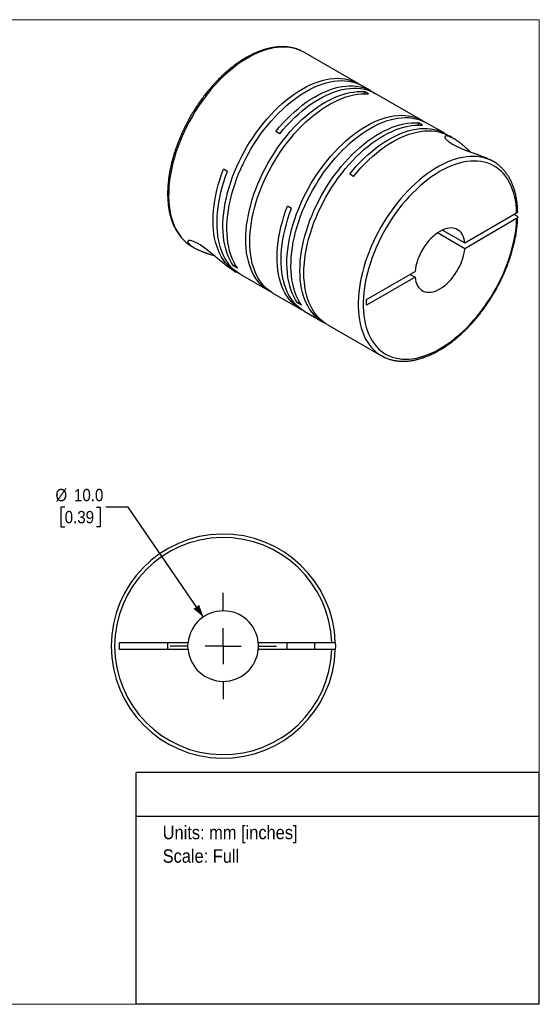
# Model space of a CAD drawing. Header units: millimetres. Extents: x 0 to 216, y 0 to 140.
# Tile 2 of 2: x 142 to 216, y 0 to 140. Entities that reach past the tile are written whole.
import ezdxf
from ezdxf.enums import TextEntityAlignment as Align

# ---------------------------------------------------------------- set-up
doc = ezdxf.new("R2010")
doc.units = ezdxf.units.MM
doc.header["$LTSCALE"] = 0.5
doc.linetypes.add('SLD-Solid', pattern=[0])
doc.layers.add('SLD-0', color=7, linetype='SLD-Solid', lineweight=25)
doc.layers.add('TEXT', color=140, linetype='SLD-Solid', lineweight=25)
doc.styles.add('SLDTEXTSTYLE0', font='GOTHIC.TTF', dxfattribs={"width": 0.913})
doc.dimstyles.new('SLDDIMSTYLE0', dxfattribs={"dimtxt": 1.75, "dimasz": 1.75, "dimexe": 0, "dimexo": 0.0625, "dimgap": 0.4375, "dimtad": 0, "dimtih": 1, "dimtoh": 1, "dimdec": 1, "dimrnd": 1e-09, "dimzin": 4, "dimdsep": 46, "dimtxsty": 'SLDTEXTSTYLE0', "dimsah": 1, "dimcen": 0, "dimadec": 0, "dimazin": 1, "dimtfac": 1, "dimtdec": 1, "dimtofl": 0, "dimtmove": 0, "dimatfit": 3, "dimfxl": 0, "dimfrac": 2, "dimtolj": 1, "dimtzin": 12, "dimarcsym": 0})

# ---------------------------------------------------------------- blocks, each defined once
blk = doc.blocks.new('SW_NOTE_0')
at = {"layer": 'TEXT', "color": 0, "insert": (0, 2.43), "char_height": 1.905, "attachment_point": 1, "style": 'SLDTEXTSTYLE0'}
blk.add_mtext('Units: mm [inches]', dxfattribs=at)
blk = doc.blocks.new('SW_NOTE_0_1')
at = {"layer": 'TEXT', "color": 0, "insert": (0, 2.43), "char_height": 1.905, "attachment_point": 1, "style": 'SLDTEXTSTYLE0'}
blk.add_mtext('Scale: Full', dxfattribs=at)
blk = doc.blocks.new('Block1')
at = {"layer": 'TEXT'}
for p, q in [((215.9, 32.88), (158.75, 32.88)), ((158.75, 0), (158.75, 32.88)), ((215.9, 0), (215.9, 32.88)), ((158.75, 26.7), (215.9, 26.7)), ((215.9, 0), (158.75, 0))]:
    blk.add_line(p, q, dxfattribs=at)
at = {"layer": 'TEXT', "color": 140}
for name, p in [('SW_NOTE_0', (162.49, 22.9)), ('SW_NOTE_0_1', (162.49, 19.56))]:
    blk.add_blockref(name, p, dxfattribs=at)
at = {"layer": 'TEXT', "color": 140, "style": 'SLDTEXTSTYLE0', "width": 0.913, "flags": 2}
for tag, height, p in [('AUTOATTR0', 2.12, (176.9, 28.35)), ('AUTOATTR1_0', 2.38, (166.91, 14.94)), ('AUTOATTR1_1', 2.38, (161.05, 11.86)), ('AUTOATTR1_2', 2.38, (168.89, 8.78))]:
    blk.add_attdef(tag, text='', height=height, dxfattribs=at).set_placement(p, align=Align.BOTTOM_LEFT)
blk = doc.blocks.new('Block2')
at = {"color": 7, "linetype": 'SLD-Solid', "lineweight": 18}
for p, q in [((0, 139.7), (215.9, 139.7)), ((0, 139.7), (0, 0)), ((215.9, 139.7), (215.9, 0)), ((0, 0), (215.9, 0))]:
    blk.add_line(p, q, dxfattribs=at)
blk = doc.blocks.new('_D_5')
at = {"layer": 'SLD-0'}
for p, q in [((148.6, 70.54), (148.06, 70.54)), ((148.06, 70.54), (148.06, 67.76)), ((153.12, 70.54), (153.65, 70.54)), ((153.65, 70.54), (153.65, 67.76)), ((157.62, 70.54), (154.44, 70.54)), ((168.26, 54.95), (157.62, 70.54)), ((148.06, 67.76), (148.6, 67.76)), ((153.65, 67.76), (153.12, 67.76))]:
    blk.add_line(p, q, dxfattribs=at)
blk.add_solid([(168.26, 54.95), (167.68, 56.68), (166.86, 56.11)], dxfattribs=at)
at = {"layer": 'SLD-0', "char_height": 1.75, "attachment_point": 1, "style": 'SLDTEXTSTYLE0'}
for s, insert in [('%%c', (147.28, 73.13)), ('10.0', (149.92, 73.13)), ('0.39', (148.6, 70))]:
    blk.add_mtext(s, dxfattribs=dict(at, insert=insert))
blk = doc.blocks.new('SW_CENTERMARKSYMBOL_2')
at = {"layer": 'SLD-0', "color": 0}
for p, q in [((0, 5.08), (0, 7.54)), ((0, 0), (0, 2.54)), ((-5.08, 0), (-7.54, 0)), ((0, 0), (-2.54, 0)), ((0, 0), (0, -2.54)), ((0, 0), (2.54, 0)), ((5.08, 0), (7.54, 0)), ((0, -5.08), (0, -7.54))]:
    blk.add_line(p, q, dxfattribs=at)

msp = doc.modelspace()

# ---------------------------------------------------------------- linework, layer by layer
for p, q in [((190.23, 130.64), (182.53, 135.08)), ((192.06, 129.57), (190.79, 130.31)), ((191.67, 129.16), (191.1, 129.49)), ((191.1, 129.18), (191.1, 129.49)), ((199.31, 125.39), (192.63, 129.25)), ((199.35, 124.73), (198.78, 125.06)), ((198.78, 124.75), (198.78, 125.06)), ((202.54, 123.53), (199.87, 125.07)), ((179.09, 123.52), (178.53, 123.85)), ((203.79, 122.81), (203.11, 123.2)), ((209.4, 119.57), (209.08, 119.75)), ((171.69, 118.17), (171.12, 118.49)), ((189.57, 117.47), (189.01, 117.8)), ((180.76, 112.92), (180.2, 113.25)), ((205.32, 108.03), (212.69, 112.28)), ((212.69, 111.87), (212.34, 112.08)), ((212.69, 111.47), (205.32, 107.21)), ((205.32, 107.21), (201.45, 109.45)), ((202.16, 109.86), (205.32, 108.03)), ((166.63, 107.54), (166.96, 107.35)), ((172.52, 104.78), (172.78, 104.93)), ((173.09, 104.46), (172.52, 104.78)), ((172.25, 104.3), (172.93, 103.9)), ((173.49, 103.58), (177.57, 101.23)), ((191.41, 100), (198.29, 103.97)), ((197.58, 103.56), (198.29, 103.15)), ((198.29, 103.15), (191.41, 99.18)), ((178.13, 100.9), (182.01, 98.66)), ((181.6, 99.54), (181.86, 99.69)), ((182.16, 99.21), (181.6, 99.54)), ((191.41, 99.18), (191.41, 100)), ((182.57, 98.34), (185.25, 96.79)), ((185.81, 96.47), (193.5, 92.03)), ((156.38, 51.32), (166.1, 51.32)), ((156.38, 50.32), (156.38, 51.32)), ((166.1, 50.32), (156.38, 50.32)), ((163.18, 51.32), (163.18, 50.32)), ((176.05, 51.32), (186.47, 51.32)), ((186.47, 50.32), (176.05, 50.32)), ((180.08, 51.32), (180.08, 50.32)), ((184.08, 50.32), (184.08, 51.32))]:
    msp.add_line(p, q)
at = {"flags": 128}
for points in [[(182.09, 135.3), (181.68, 135.48), (181.23, 135.62), (180.76, 135.72), (180.28, 135.79), (179.78, 135.82), (179.27, 135.81), (178.75, 135.77), (178.21, 135.69), (177.67, 135.57), (177.12, 135.42), (176.56, 135.23), (176, 135.01), (175.44, 134.74), (174.87, 134.45), (174.3, 134.12), (173.73, 133.76), (173.17, 133.37), (172.6, 132.94), (172.05, 132.49), (171.5, 132.01), (170.95, 131.5), (170.42, 130.96), (169.9, 130.4), (169.39, 129.82), (168.89, 129.22), (168.41, 128.59), (167.94, 127.95), (167.49, 127.29), (167.06, 126.61), (166.65, 125.92), (166.25, 125.22), (165.88, 124.51), (165.53, 123.79), (165.21, 123.06), (164.91, 122.33), (164.63, 121.6), (164.38, 120.86), (164.15, 120.13), (163.95, 119.4), (163.78, 118.68), (163.64, 117.96), (163.52, 117.25), (163.43, 116.55), (163.38, 115.86), (163.35, 115.19), (163.34, 114.53), (163.37, 113.89), (163.43, 113.27), (163.51, 112.67), (163.62, 112.09), (163.76, 111.53), (163.93, 111), (164.13, 110.5), (164.35, 110.02), (164.6, 109.58), (164.87, 109.16), (165.17, 108.77), (165.49, 108.42), (165.84, 108.1), (166.21, 107.81), (166.22, 107.81)], [(172.52, 104.78), (172.25, 105.21), (172, 105.66), (171.78, 106.15), (171.59, 106.66), (171.43, 107.2), (171.29, 107.77), (171.18, 108.35), (171.1, 108.97), (171.05, 109.6), (171.03, 110.25), (171.04, 110.91), (171.08, 111.6), (171.15, 112.29), (171.24, 113), (171.37, 113.72), (171.52, 114.44), (171.7, 115.18), (171.91, 115.91), (172.15, 116.65), (172.41, 117.39), (172.7, 118.13), (173.01, 118.87), (173.35, 119.6), (173.71, 120.32), (174.09, 121.03), (174.49, 121.74), (174.91, 122.43), (175.36, 123.1), (175.82, 123.76), (176.3, 124.41), (176.79, 125.03), (177.3, 125.63), (177.82, 126.21), (178.35, 126.76), (178.89, 127.29), (179.44, 127.79), (180, 128.27), (180.56, 128.71), (181.13, 129.12), (181.7, 129.5), (182.28, 129.85), (182.85, 130.16), (183.42, 130.44), (183.99, 130.69), (184.55, 130.89), (185.11, 131.07), (185.66, 131.2), (186.21, 131.3), (186.74, 131.36), (187.26, 131.38), (187.76, 131.37), (188.26, 131.31), (188.74, 131.22), (189.2, 131.09), (189.64, 130.93), (190.06, 130.73), (190.47, 130.49), (190.5, 130.46)], [(173.09, 104.46), (172.81, 104.88), (172.57, 105.34), (172.35, 105.82), (172.16, 106.34), (171.99, 106.88), (171.86, 107.44), (171.75, 108.03), (171.67, 108.64), (171.62, 109.27), (171.6, 109.92), (171.61, 110.59), (171.65, 111.27), (171.71, 111.96), (171.81, 112.67), (171.94, 113.39), (172.09, 114.12), (172.27, 114.85), (172.48, 115.59), (172.71, 116.33), (172.98, 117.07), (173.26, 117.81), (173.58, 118.54), (173.91, 119.27), (174.27, 119.99), (174.65, 120.71), (175.06, 121.41), (175.48, 122.1), (175.92, 122.78), (176.38, 123.44), (176.86, 124.08), (177.35, 124.7), (177.86, 125.3), (178.38, 125.88), (178.91, 126.44), (179.46, 126.96), (180.01, 127.47), (180.57, 127.94), (181.13, 128.38), (181.7, 128.79), (182.27, 129.17), (182.84, 129.52), (183.42, 129.84), (183.99, 130.12), (184.56, 130.36), (185.12, 130.57), (185.68, 130.74), (186.23, 130.87), (186.77, 130.97), (187.3, 131.03), (187.82, 131.05), (188.33, 131.04), (188.82, 130.99), (189.3, 130.9), (189.76, 130.77), (190.2, 130.6), (190.63, 130.4), (190.79, 130.31)], [(178.53, 123.85), (179.03, 124.45), (179.55, 125.04), (180.08, 125.59), (180.62, 126.13), (181.17, 126.63), (181.73, 127.11), (182.29, 127.56), (182.86, 127.98), (183.43, 128.37), (184, 128.72), (184.58, 129.04), (185.15, 129.33), (185.72, 129.58), (186.28, 129.8), (186.84, 129.97), (187.39, 130.12), (187.94, 130.22), (188.47, 130.29), (188.99, 130.32), (189.5, 130.31), (190, 130.26), (190.48, 130.18), (190.95, 130.06), (191.39, 129.9), (191.82, 129.71), (192.23, 129.48), (192.34, 129.4)], [(179.09, 123.52), (179.6, 124.13), (180.12, 124.71), (180.65, 125.27), (181.19, 125.8), (181.74, 126.31), (182.29, 126.79), (182.86, 127.24), (183.42, 127.65), (184, 128.04), (184.57, 128.4), (185.14, 128.72), (185.71, 129), (186.28, 129.25), (186.85, 129.47), (187.41, 129.65), (187.96, 129.79), (188.5, 129.89), (189.04, 129.96), (189.56, 129.99), (190.07, 129.98), (190.57, 129.94), (191.05, 129.85), (191.51, 129.73), (191.96, 129.58), (192.38, 129.38), (192.63, 129.25)], [(177.85, 101.07), (177.81, 101.09), (177.4, 101.32), (177.02, 101.59), (176.65, 101.89), (176.31, 102.23), (176, 102.59), (175.7, 102.99), (175.44, 103.43), (175.2, 103.89), (174.98, 104.38), (174.79, 104.9), (174.64, 105.44), (174.51, 106.01), (174.4, 106.6), (174.33, 107.22), (174.29, 107.85), (174.27, 108.51), (174.29, 109.18), (174.33, 109.86), (174.4, 110.56), (174.51, 111.27), (174.64, 111.99), (174.79, 112.72), (174.98, 113.45), (175.2, 114.19), (175.44, 114.93), (175.7, 115.67), (176, 116.41), (176.31, 117.14), (176.65, 117.87), (177.02, 118.59), (177.4, 119.3), (177.81, 120.01), (178.24, 120.69), (178.69, 121.37), (179.15, 122.02), (179.63, 122.66), (180.13, 123.28), (180.64, 123.88), (181.16, 124.45), (181.69, 125), (182.24, 125.52), (182.79, 126.02), (183.35, 126.49), (183.91, 126.92), (184.48, 127.33), (185.05, 127.7), (185.63, 128.04), (186.2, 128.35), (186.77, 128.62), (187.34, 128.86), (187.9, 129.06), (188.46, 129.23), (189.01, 129.35), (189.55, 129.44), (190.08, 129.5), (190.6, 129.51), (191.1, 129.49)], [(178.13, 100.9), (177.97, 101), (177.58, 101.26), (177.22, 101.56), (176.88, 101.9), (176.56, 102.27), (176.27, 102.67), (176, 103.1), (175.76, 103.56), (175.55, 104.05), (175.36, 104.57), (175.2, 105.11), (175.07, 105.68), (174.97, 106.28), (174.9, 106.89), (174.85, 107.53), (174.84, 108.18), (174.85, 108.85), (174.9, 109.54), (174.97, 110.23), (175.07, 110.94), (175.2, 111.66), (175.36, 112.39), (175.55, 113.13), (175.76, 113.86), (176, 114.6), (176.27, 115.34), (176.56, 116.08), (176.88, 116.82), (177.22, 117.54), (177.58, 118.27), (177.97, 118.98), (178.38, 119.68), (178.8, 120.37), (179.25, 121.04), (179.72, 121.7), (180.2, 122.33), (180.69, 122.95), (181.2, 123.55), (181.72, 124.12), (182.26, 124.67), (182.8, 125.2), (183.35, 125.69), (183.91, 126.16), (184.48, 126.6), (185.05, 127), (185.62, 127.38), (186.19, 127.72), (186.77, 128.02), (187.34, 128.3), (187.91, 128.53), (188.47, 128.74), (189.03, 128.9), (189.58, 129.03), (190.12, 129.12), (190.64, 129.17), (191.16, 129.18), (191.67, 129.16)], [(181.6, 99.54), (181.33, 99.97), (181.08, 100.42), (180.86, 100.91), (180.67, 101.42), (180.51, 101.96), (180.37, 102.53), (180.26, 103.11), (180.18, 103.72), (180.13, 104.35), (180.11, 105), (180.12, 105.67), (180.16, 106.35), (180.23, 107.05), (180.32, 107.76), (180.45, 108.48), (180.6, 109.2), (180.78, 109.94), (180.99, 110.67), (181.23, 111.41), (181.49, 112.15), (181.78, 112.89), (182.09, 113.63), (182.43, 114.36), (182.79, 115.08), (183.17, 115.79), (183.57, 116.5), (183.99, 117.19), (184.44, 117.86), (184.9, 118.52), (185.38, 119.17), (185.87, 119.79), (186.38, 120.39), (186.9, 120.97), (187.43, 121.52), (187.97, 122.05), (188.52, 122.55), (189.08, 123.02), (189.64, 123.47), (190.21, 123.88), (190.78, 124.26), (191.36, 124.61), (191.93, 124.92), (192.5, 125.2), (193.07, 125.45), (193.63, 125.65), (194.19, 125.83), (194.74, 125.96), (195.28, 126.06), (195.82, 126.12), (196.34, 126.14), (196.84, 126.12), (197.34, 126.07), (197.81, 125.98), (198.28, 125.85), (198.72, 125.69), (199.14, 125.49), (199.54, 125.25), (199.58, 125.22)], [(182.16, 99.21), (181.89, 99.64), (181.65, 100.1), (181.43, 100.58), (181.24, 101.09), (181.07, 101.63), (180.94, 102.2), (180.83, 102.79), (180.75, 103.4), (180.7, 104.03), (180.68, 104.68), (180.69, 105.34), (180.73, 106.03), (180.79, 106.72), (180.89, 107.43), (181.01, 108.15), (181.17, 108.88), (181.35, 109.61), (181.56, 110.35), (181.79, 111.09), (182.05, 111.83), (182.34, 112.56), (182.65, 113.3), (182.99, 114.03), (183.35, 114.75), (183.73, 115.47), (184.14, 116.17), (184.56, 116.86), (185, 117.54), (185.46, 118.2), (185.94, 118.84), (186.43, 119.46), (186.94, 120.06), (187.46, 120.64), (187.99, 121.19), (188.54, 121.72), (189.09, 122.22), (189.64, 122.7), (190.21, 123.14), (190.78, 123.55), (191.35, 123.93), (191.92, 124.28), (192.49, 124.6), (193.07, 124.87), (193.64, 125.12), (194.2, 125.33), (194.76, 125.5), (195.31, 125.63), (195.85, 125.73), (196.38, 125.79), (196.9, 125.81), (197.41, 125.8), (197.9, 125.74), (198.38, 125.65), (198.84, 125.53), (199.28, 125.36), (199.71, 125.16), (199.87, 125.07)], [(185.53, 96.64), (185.49, 96.66), (185.08, 96.89), (184.7, 97.16), (184.33, 97.46), (183.99, 97.79), (183.67, 98.16), (183.38, 98.56), (183.12, 98.99), (182.87, 99.45), (182.66, 99.95), (182.47, 100.46), (182.32, 101.01), (182.18, 101.58), (182.08, 102.17), (182.01, 102.78), (181.97, 103.42), (181.95, 104.07), (181.97, 104.74), (182.01, 105.43), (182.08, 106.13), (182.18, 106.84), (182.32, 107.56), (182.47, 108.29), (182.66, 109.02), (182.87, 109.76), (183.12, 110.5), (183.38, 111.24), (183.67, 111.97), (183.99, 112.71), (184.33, 113.44), (184.7, 114.16), (185.08, 114.87), (185.49, 115.57), (185.92, 116.26), (186.36, 116.93), (186.83, 117.59), (187.31, 118.23), (187.81, 118.85), (188.32, 119.44), (188.84, 120.02), (189.37, 120.57), (189.92, 121.09), (190.47, 121.58), (191.03, 122.05), (191.59, 122.49), (192.16, 122.9), (192.73, 123.27), (193.31, 123.61), (193.88, 123.92), (194.45, 124.19), (195.02, 124.43), (195.58, 124.63), (196.14, 124.79), (196.69, 124.92), (197.23, 125.01), (197.76, 125.06), (198.28, 125.08), (198.78, 125.06)], [(185.81, 96.47), (185.65, 96.56), (185.26, 96.83), (184.9, 97.13), (184.56, 97.47), (184.24, 97.83), (183.95, 98.23), (183.68, 98.67), (183.44, 99.13), (183.23, 99.62), (183.04, 100.14), (182.88, 100.68), (182.75, 101.25), (182.65, 101.84), (182.58, 102.46), (182.53, 103.09), (182.52, 103.75), (182.53, 104.42), (182.58, 105.1), (182.65, 105.8), (182.75, 106.51), (182.88, 107.23), (183.04, 107.96), (183.23, 108.69), (183.44, 109.43), (183.68, 110.17), (183.95, 110.91), (184.24, 111.65), (184.56, 112.38), (184.9, 113.11), (185.26, 113.83), (185.65, 114.54), (186.06, 115.25), (186.48, 115.93), (186.93, 116.61), (187.39, 117.26), (187.88, 117.9), (188.37, 118.52), (188.88, 119.12), (189.4, 119.69), (189.94, 120.24), (190.48, 120.76), (191.03, 121.26), (191.59, 121.73), (192.16, 122.16), (192.73, 122.57), (193.3, 122.94), (193.87, 123.28), (194.45, 123.59), (195.02, 123.86), (195.58, 124.1), (196.15, 124.3), (196.7, 124.47), (197.25, 124.59), (197.79, 124.68), (198.32, 124.74), (198.84, 124.75), (199.35, 124.73)], [(189.01, 117.8), (189.51, 118.4), (190.03, 118.99), (190.56, 119.54), (191.1, 120.08), (191.65, 120.59), (192.21, 121.06), (192.77, 121.51), (193.34, 121.93), (193.91, 122.32), (194.48, 122.67), (195.06, 122.99), (195.63, 123.28), (196.2, 123.53), (196.76, 123.75), (197.32, 123.92), (197.87, 124.07), (198.42, 124.17), (198.95, 124.24), (199.47, 124.27), (199.98, 124.26), (200.48, 124.21), (200.96, 124.13), (201.42, 124.01), (201.87, 123.85), (202.3, 123.66), (202.71, 123.43), (202.82, 123.35)], [(189.57, 117.47), (190.08, 118.08), (190.61, 118.67), (191.14, 119.23), (191.69, 119.77), (192.24, 120.28), (192.8, 120.76), (193.37, 121.22), (193.95, 121.64), (194.52, 122.02), (195.1, 122.38), (195.68, 122.7), (196.26, 122.98), (196.83, 123.23), (197.4, 123.45), (197.97, 123.62), (198.52, 123.76), (199.07, 123.86), (199.61, 123.92), (200.13, 123.94), (200.65, 123.93), (201.14, 123.87), (201.63, 123.78), (202.09, 123.65), (202.54, 123.49), (202.96, 123.28), (203.11, 123.2)], [(208.93, 119.81), (208.52, 119.97), (208.07, 120.11), (207.6, 120.21), (207.12, 120.28), (206.62, 120.31), (206.11, 120.3), (205.58, 120.26), (205.05, 120.17), (204.51, 120.05), (203.96, 119.9), (203.4, 119.71), (202.84, 119.48), (202.27, 119.22), (201.7, 118.92), (201.13, 118.59), (200.57, 118.23), (200, 117.83), (199.44, 117.41), (198.88, 116.95), (198.33, 116.47), (197.79, 115.96), (197.26, 115.42), (196.74, 114.86), (196.23, 114.27), (195.73, 113.67), (195.25, 113.04), (194.78, 112.39), (194.33, 111.73), (193.9, 111.06), (193.49, 110.37), (193.1, 109.66), (192.73, 108.95), (192.38, 108.23), (192.06, 107.5), (191.76, 106.77), (191.48, 106.04), (191.23, 105.31), (191.01, 104.57), (190.81, 103.84), (190.64, 103.12), (190.5, 102.4), (190.39, 101.69), (190.3, 100.99), (190.24, 100.31), (190.21, 99.64), (190.21, 98.98), (190.24, 98.34), (190.3, 97.72), (190.39, 97.12), (190.5, 96.54), (190.64, 95.99), (190.81, 95.46), (191.01, 94.96), (191.23, 94.49), (191.48, 94.04), (191.76, 93.62), (192.06, 93.24), (192.38, 92.89), (192.73, 92.57), (193.06, 92.31)], [(212.69, 112.28), (212.66, 112.91), (212.6, 113.52), (212.51, 114.1), (212.39, 114.67), (212.24, 115.21), (212.07, 115.72), (211.87, 116.21), (211.64, 116.67), (211.39, 117.1), (211.11, 117.5), (210.81, 117.86), (210.48, 118.2), (210.13, 118.5), (209.76, 118.77), (209.37, 119.01), (208.96, 119.2), (208.52, 119.37), (208.07, 119.49), (207.61, 119.58), (207.13, 119.63), (206.63, 119.65), (206.13, 119.63), (205.61, 119.57), (205.08, 119.47), (204.54, 119.34), (203.99, 119.17), (203.44, 118.97), (202.89, 118.73), (202.33, 118.45), (201.77, 118.14), (201.21, 117.8), (200.65, 117.43), (200.1, 117.02), (199.55, 116.59), (199, 116.12), (198.47, 115.63), (197.94, 115.11), (197.42, 114.57), (196.92, 114), (196.42, 113.41), (195.94, 112.8), (195.48, 112.17), (195.03, 111.53), (194.6, 110.86), (194.19, 110.19), (193.8, 109.5), (193.43, 108.8), (193.09, 108.09), (192.76, 107.38), (192.46, 106.66), (192.19, 105.94), (191.94, 105.22), (191.72, 104.49), (191.52, 103.78), (191.35, 103.06), (191.21, 102.35), (191.09, 101.66), (191.01, 100.97), (190.95, 100.29), (190.92, 99.63), (190.92, 98.98), (190.95, 98.36), (191.01, 97.75), (191.09, 97.16), (191.21, 96.59), (191.35, 96.05), (191.52, 95.53), (191.72, 95.04), (191.94, 94.58), (192.19, 94.14), (192.46, 93.74), (192.76, 93.36), (193.09, 93.02), (193.43, 92.72), (193.8, 92.44), (194.19, 92.21), (194.6, 92), (195.03, 91.84), (195.48, 91.7), (195.94, 91.61), (196.42, 91.55), (196.92, 91.53), (197.42, 91.55), (197.94, 91.6), (198.47, 91.69), (199, 91.82), (199.55, 91.99), (200.1, 92.19), (200.65, 92.42), (201.21, 92.69), (201.77, 93), (202.33, 93.33), (202.89, 93.7), (203.44, 94.1), (203.99, 94.54), (204.54, 95), (205.08, 95.48), (205.61, 96), (206.13, 96.54), (206.63, 97.1), (207.13, 97.69), (207.61, 98.3), (208.07, 98.93), (208.52, 99.57), (208.96, 100.23), (209.37, 100.91), (209.76, 101.59), (210.13, 102.29), (210.48, 103), (210.81, 103.71), (211.11, 104.43), (211.39, 105.15), (211.64, 105.87), (211.87, 106.59), (212.07, 107.31), (212.24, 108.03), (212.39, 108.74), (212.51, 109.44), (212.6, 110.12), (212.66, 110.8), (212.69, 111.47)], [(173.22, 103.75), (173.19, 103.76), (172.78, 103.99), (172.39, 104.26), (172.02, 104.56), (171.68, 104.9), (171.36, 105.27), (171.06, 105.67), (170.79, 106.11), (170.55, 106.58), (170.34, 107.07), (170.15, 107.6), (169.99, 108.15), (169.86, 108.72), (169.76, 109.32), (169.69, 109.95), (169.65, 110.59), (169.63, 111.25), (169.65, 111.93), (169.7, 112.62), (169.78, 113.33), (169.88, 114.05), (170.02, 114.78), (170.18, 115.51), (170.38, 116.25), (170.6, 117), (170.85, 117.75), (171.12, 118.49)], [(173.49, 103.58), (173.25, 103.72), (172.87, 104), (172.51, 104.31), (172.18, 104.65), (171.86, 105.02), (171.58, 105.43), (171.31, 105.87), (171.08, 106.33), (170.87, 106.83), (170.69, 107.35), (170.54, 107.9), (170.41, 108.48), (170.31, 109.07), (170.25, 109.69), (170.21, 110.33), (170.2, 110.99), (170.22, 111.66), (170.27, 112.35), (170.35, 113.05), (170.46, 113.76), (170.59, 114.48), (170.76, 115.21), (170.95, 115.95), (171.17, 116.69), (171.41, 117.43), (171.69, 118.17)], [(182.29, 98.51), (182.17, 98.57), (181.77, 98.81), (181.39, 99.08), (181.03, 99.39), (180.69, 99.73), (180.38, 100.11), (180.09, 100.51), (179.83, 100.95), (179.59, 101.42), (179.38, 101.91), (179.2, 102.44), (179.05, 102.99), (178.92, 103.56), (178.83, 104.16), (178.76, 104.78), (178.72, 105.42), (178.71, 106.07), (178.73, 106.75), (178.78, 107.43), (178.86, 108.14), (178.97, 108.85), (179.11, 109.57), (179.27, 110.3), (179.46, 111.03), (179.68, 111.77), (179.93, 112.51), (180.2, 113.25)], [(182.57, 98.34), (182.33, 98.48), (181.95, 98.76), (181.59, 99.06), (181.25, 99.41), (180.94, 99.78), (180.65, 100.19), (180.39, 100.62), (180.16, 101.09), (179.95, 101.59), (179.77, 102.11), (179.61, 102.66), (179.49, 103.24), (179.39, 103.83), (179.33, 104.45), (179.29, 105.09), (179.28, 105.75), (179.3, 106.42), (179.35, 107.11), (179.43, 107.81), (179.54, 108.52), (179.67, 109.24), (179.84, 109.97), (180.03, 110.71), (180.25, 111.44), (180.49, 112.18), (180.76, 112.92)], [(205.32, 108.03), (205.28, 108.37), (205.2, 108.69), (205.1, 108.99), (204.96, 109.25), (204.8, 109.49), (204.62, 109.69), (204.41, 109.86), (204.18, 109.99), (203.93, 110.08), (203.66, 110.14), (203.38, 110.16), (203.08, 110.13), (202.77, 110.08), (202.45, 109.98), (202.13, 109.84), (201.81, 109.67), (201.48, 109.47), (201.16, 109.23), (200.84, 108.96), (200.54, 108.67), (200.24, 108.35), (199.95, 108), (199.69, 107.63), (199.44, 107.25), (199.2, 106.85), (199, 106.44), (198.81, 106.03), (198.65, 105.61), (198.52, 105.19), (198.41, 104.78), (198.34, 104.37), (198.29, 103.97)], [(172.25, 104.3), (172.14, 104.36), (171.97, 104.47), (171.72, 104.64), (171.45, 104.84), (171.19, 105.05), (170.91, 105.28), (170.6, 105.54), (170.27, 105.82), (169.94, 106.1), (169.6, 106.39), (169.24, 106.68), (168.88, 106.97), (168.52, 107.25), (168.16, 107.51), (167.81, 107.74), (167.47, 107.94), (167.16, 108.1), (166.88, 108.23), (166.63, 108.31), (166.42, 108.36), (166.25, 108.37), (166.13, 108.35), (166.06, 108.3), (166.04, 108.22), (166.05, 108.15), (166.08, 108.08), (166.13, 108), (166.28, 107.84), (166.49, 107.66), (166.78, 107.46), (166.78, 107.46)], [(166.22, 107.81), (166.6, 107.56), (166.63, 107.54)], [(198.29, 103.15), (198.34, 102.81), (198.41, 102.49), (198.52, 102.19), (198.65, 101.93), (198.81, 101.69), (199, 101.49), (199.2, 101.33), (199.44, 101.19), (199.69, 101.1), (199.95, 101.04), (200.24, 101.03), (200.54, 101.05), (200.84, 101.11), (201.16, 101.2), (201.48, 101.34), (201.81, 101.51), (202.13, 101.71), (202.45, 101.95), (202.77, 102.22), (203.08, 102.52), (203.38, 102.84), (203.66, 103.18), (203.93, 103.55), (204.18, 103.93), (204.41, 104.33), (204.62, 104.74), (204.8, 105.15), (204.96, 105.57), (205.1, 105.99), (205.2, 106.41), (205.28, 106.82), (205.32, 107.21)], [(166.08, 50.82), (166.1, 51.27), (166.1, 51.32)], [(166.1, 50.32), (166.1, 50.36), (166.08, 50.82)], [(186.97, 51.32), (186.98, 50.82), (186.97, 50.32)]]:
    msp.add_lwpolyline(points, dxfattribs=at)
for centre, radius, start, end in [((179.88, 130.47), 5.32, 60.0064, 65.3376), ((206.75, 114.96), 5.31, 54.3473, 65.7033), ((196.16, 96.63), 5.31, 234.2789, 245.7284), ((171.08, 50.82), 15.9, 1.8021, 358.1979), ((171.08, 50.82), 15.4, 1.8606, 358.1394), ((171.08, 50.82), 5, 5.7392, 174.2608), ((171.08, 50.82), 5, 185.7392, 354.2608), ((171.08, 50.82), 5, 354.2608, 5.7392)]:
    msp.add_arc(centre, radius, start, end)
for points, knots in [([(182.06, 135.32), (182.02, 135.34), (181.84, 135.43), (181.5, 135.55), (181.06, 135.68), (180.6, 135.78), (180.13, 135.84), (179.64, 135.87), (179.14, 135.86), (178.64, 135.83), (178.12, 135.75), (177.59, 135.65), (177.06, 135.51), (176.52, 135.34), (175.98, 135.13), (175.43, 134.89), (174.88, 134.62), (174.33, 134.32), (173.79, 133.99), (173.24, 133.63), (172.7, 133.24), (172.16, 132.82), (171.63, 132.38), (171.11, 131.91), (170.59, 131.42), (170.09, 130.9), (169.59, 130.37), (169.11, 129.81), (168.63, 129.23), (168.18, 128.63), (167.73, 128.02), (167.31, 127.39), (166.89, 126.75), (166.5, 126.1), (166.13, 125.43), (165.77, 124.76), (165.43, 124.08), (165.12, 123.39), (164.83, 122.69), (164.56, 122), (164.31, 121.3), (164.08, 120.6), (163.88, 119.9), (163.71, 119.21), (163.56, 118.52), (163.43, 117.84), (163.33, 117.16), (163.26, 116.5), (163.21, 115.84), (163.19, 115.2), (163.2, 114.57), (163.23, 113.95), (163.29, 113.35), (163.37, 112.77), (163.49, 112.21), (163.63, 111.67), (163.79, 111.15), (163.98, 110.66), (164.2, 110.19), (164.44, 109.75), (164.71, 109.33), (165, 108.94), (165.31, 108.58), (165.64, 108.26), (165.94, 108), (166.13, 107.87), (166.19, 107.83)], [0, 0, 0, 0, 0.0051778, 0.0206778, 0.0361996, 0.0517589, 0.067368, 0.0830345, 0.0987613, 0.1145472, 0.1303875, 0.1462751, 0.162202, 0.1781595, 0.1941398, 0.2101357, 0.2261413, 0.2421518, 0.258163, 0.274172, 0.2901771, 0.3061772, 0.3221717, 0.3381605, 0.3541434, 0.3701208, 0.3860931, 0.4020606, 0.4180241, 0.433984, 0.449941, 0.4658958, 0.481849, 0.4978014, 0.5137535, 0.529706, 0.5456595, 0.5616147, 0.5775722, 0.5935327, 0.6094969, 0.6254655, 0.6414391, 0.6574183, 0.6734038, 0.6893958, 0.7053948, 0.7214008, 0.7374139, 0.7534334, 0.7694586, 0.785488, 0.8015191, 0.8175478, 0.8335695, 0.8495784, 0.8655674, 0.8815284, 0.8974523, 0.9133304, 0.9291543, 0.944918, 0.9606185, 0.9762573, 0.9918404, 1, 1, 1, 1]), ([(206.16, 120.92), (206.1, 120.97), (205.99, 121.08), (205.8, 121.26), (205.6, 121.44), (205.41, 121.6), (205.26, 121.74), (205.08, 121.89), (204.88, 122.05), (204.64, 122.23), (204.42, 122.39), (204.23, 122.53), (204.01, 122.68), (203.77, 122.82), (203.53, 122.95), (203.31, 123.05), (203.08, 123.14), (202.86, 123.2), (202.68, 123.21), (202.56, 123.17), (202.51, 123.1), (202.51, 123), (202.56, 122.88), (202.66, 122.74), (202.82, 122.58), (203.03, 122.4), (203.29, 122.22), (203.5, 122.09), (203.61, 122.02)], [0, 0, 0, 0, 0.022689, 0.049953, 0.080949, 0.108851, 0.131861, 0.149981, 0.187883, 0.223709, 0.257461, 0.289145, 0.318766, 0.364036, 0.407391, 0.448868, 0.488507, 0.547547, 0.604219, 0.65875, 0.702095, 0.744803, 0.78703, 0.828933, 0.871766, 0.914438, 0.957123, 1, 1, 1, 1]), ([(203.61, 122.02), (203.72, 121.96), (203.95, 121.83), (204.34, 121.65), (204.75, 121.46), (205.17, 121.29), (205.61, 121.12), (205.99, 120.98), (206.33, 120.86), (206.61, 120.76), (206.93, 120.65), (207.27, 120.53), (207.64, 120.39), (207.99, 120.26), (208.28, 120.14), (208.53, 120.03), (208.74, 119.93), (208.92, 119.84), (209.03, 119.78), (209.08, 119.75)], [0, 0, 0, 0, 0.067003, 0.13371, 0.200396, 0.267337, 0.333265, 0.399708, 0.44443, 0.489566, 0.535186, 0.599031, 0.664723, 0.73242, 0.802263, 0.851796, 0.903179, 0.956446, 1, 1, 1, 1]), ([(212.84, 112.49), (212.83, 112.6), (212.82, 112.91), (212.78, 113.43), (212.71, 114.02), (212.61, 114.59), (212.49, 115.14), (212.34, 115.67), (212.16, 116.18), (211.96, 116.66), (211.73, 117.12), (211.48, 117.55), (211.2, 117.95), (210.9, 118.33), (210.58, 118.67), (210.24, 118.98), (210, 119.18), (209.87, 119.26), (209.87, 119.26)], [0, 0, 0, 0, 0.0366587, 0.1061121, 0.1755783, 0.2450256, 0.3144318, 0.3837693, 0.4530052, 0.5221023, 0.5910214, 0.6597246, 0.7281799, 0.7963666, 0.8642797, 0.9319345, 0.999367, 1, 1, 1, 1]), ([(212.69, 112.28), (212.72, 112.3), (212.77, 112.33), (212.81, 112.39), (212.84, 112.45), (212.84, 112.48), (212.83, 112.49)], [0, 0, 0, 0, 0.29482, 0.575406, 0.841749, 1, 1, 1, 1]), ([(212.69, 111.87), (212.71, 111.86), (212.74, 111.84), (212.78, 111.81), (212.81, 111.77), (212.83, 111.72), (212.84, 111.67), (212.83, 111.62), (212.81, 111.56), (212.76, 111.51), (212.71, 111.48), (212.69, 111.47)], [0, 0, 0, 0, 0.088107, 0.181966, 0.281577, 0.38694, 0.498055, 0.61492, 0.737533, 0.865894, 1, 1, 1, 1]), ([(194.01, 91.77), (194.06, 91.75), (194.24, 91.66), (194.58, 91.54), (195.03, 91.41), (195.49, 91.32), (195.96, 91.26), (196.45, 91.23), (196.95, 91.24), (197.45, 91.28), (197.97, 91.36), (198.5, 91.47), (199.03, 91.61), (199.57, 91.79), (200.12, 92), (200.66, 92.24), (201.21, 92.51), (201.76, 92.82), (202.31, 93.15), (202.85, 93.51), (203.39, 93.91), (203.93, 94.32), (204.46, 94.77), (204.98, 95.24), (205.5, 95.74), (206, 96.25), (206.5, 96.79), (206.98, 97.35), (207.45, 97.93), (207.91, 98.53), (208.35, 99.15), (208.78, 99.78), (209.18, 100.42), (209.58, 101.07), (209.95, 101.74), (210.3, 102.41), (210.64, 103.1), (210.95, 103.79), (211.24, 104.48), (211.51, 105.18), (211.75, 105.88), (211.98, 106.57), (212.17, 107.27), (212.35, 107.96), (212.49, 108.65), (212.62, 109.34), (212.71, 110.01), (212.78, 110.68), (212.82, 111.23), (212.83, 111.56), (212.84, 111.67)], [0, 0, 0, 0, 0.00733, 0.028102, 0.048907, 0.069764, 0.090688, 0.111691, 0.132774, 0.153936, 0.17517, 0.196467, 0.217814, 0.239202, 0.260619, 0.282057, 0.303506, 0.324962, 0.346418, 0.36787, 0.389317, 0.410758, 0.432191, 0.453616, 0.475033, 0.496443, 0.517846, 0.539243, 0.560635, 0.582022, 0.603405, 0.624785, 0.646163, 0.66754, 0.688917, 0.710295, 0.731674, 0.753055, 0.774439, 0.795828, 0.817222, 0.838621, 0.860028, 0.881442, 0.902864, 0.924296, 0.945736, 0.967186, 0.988646, 1, 1, 1, 1]), ([(166.78, 107.46), (166.84, 107.42), (166.96, 107.35), (167.15, 107.24), (167.37, 107.13), (167.62, 107.01), (167.83, 106.92), (167.98, 106.85), (168.09, 106.81), (168.2, 106.77), (168.31, 106.72), (168.43, 106.68), (168.56, 106.63), (168.69, 106.59), (168.85, 106.53), (169.06, 106.46), (169.31, 106.38), (169.55, 106.31), (169.72, 106.26), (169.78, 106.24)], [0, 0, 0, 0, 0.0787016, 0.1612838, 0.2477756, 0.3382023, 0.4325859, 0.4654236, 0.4996116, 0.5351503, 0.5720403, 0.6102821, 0.6498759, 0.6854707, 0.7334116, 0.7936986, 0.8663311, 0.9522351, 1, 1, 1, 1]), ([(186.47, 51.32), (186.49, 51.32), (186.54, 51.32), (186.61, 51.32), (186.67, 51.32), (186.73, 51.32), (186.79, 51.32), (186.83, 51.32), (186.87, 51.32), (186.9, 51.32), (186.93, 51.32), (186.95, 51.32), (186.96, 51.32), (186.97, 51.32), (186.97, 51.32), (186.97, 51.32)], [0, 0, 0, 0, 0.09348, 0.184201, 0.272163, 0.357366, 0.439808, 0.519491, 0.596414, 0.670576, 0.74198, 0.810623, 0.876507, 0.939633, 1, 1, 1, 1]), ([(186.97, 50.32), (186.97, 50.32), (186.96, 50.32), (186.95, 50.32), (186.92, 50.32), (186.88, 50.32), (186.82, 50.32), (186.75, 50.32), (186.67, 50.32), (186.57, 50.32), (186.5, 50.32), (186.47, 50.32)], [0, 0, 0, 0, 0.088107, 0.181966, 0.281577, 0.38694, 0.498055, 0.61492, 0.737533, 0.865894, 1, 1, 1, 1])]:
    msp.add_open_spline(points, degree=3, knots=knots)

# ---------------------------------------------------------------- block references
at = {"color": 7, "linetype": 'Continuous'}
for name in ['Block2', 'Block1']:
    msp.add_blockref(name, (0, 0), dxfattribs=at)
at = {"layer": 'SLD-0'}
msp.add_blockref('SW_CENTERMARKSYMBOL_2', (171.08, 50.82), dxfattribs=at)

# ---------------------------------------------------------------- dimensions: what is measured, and where the dimension line sits
dim = msp.add_diameter_dim_2p(p1=(173.89, 46.69), p2=(168.26, 54.95), dimstyle='SLDDIMSTYLE0', dxfattribs=at)
dim.commit()
dim.dimension.update_dxf_attribs({"geometry": '_D_5', "text_midpoint": (150.86, 70.54), "dimtype": 163})

doc.saveas('drawing.dxf')
